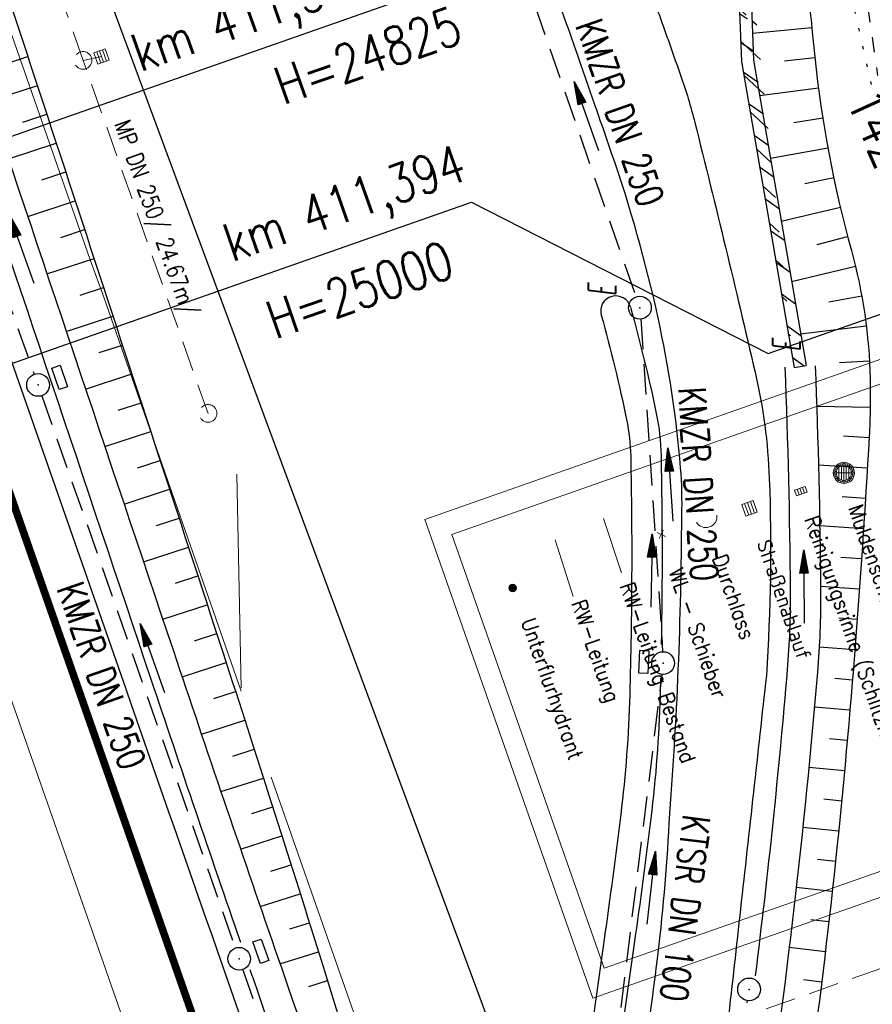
# Model space of a CAD drawing. Extents: x 446577 to 447216, y 443659 to 444842.
# Tile 12 of 177: x 447006 to 447062, y 443815 to 443880. Entities that reach past the tile are written whole.
import ezdxf
from ezdxf.enums import TextEntityAlignment as Align

# ---------------------------------------------------------------- set-up
doc = ezdxf.new("R2010")
doc.units = 0
doc.header["$LTSCALE"] = 2
doc.header["$MEASUREMENT"] = 0
for name, pattern in [('AUSGEZOGEN', [0]), ('GESTRICH-X2', [1.5, 1, -0.5]), ('LINE_LT_1', [1.5, 1, -0.5]), ('PHANTOMX2', [5, 2.5, -0.5, 0.5, -0.5, 0.5, -0.5]), ('PUNKTX2_STR', [0.6, 0.1, -0.5])]:
    doc.linetypes.add(name, pattern=pattern)
doc.layers.get('0').update_dxf_attribs({"linetype": 'AUSGEZOGEN'})
for name, color, linetype in [('200_ACHSEN', 7, 'CONTINUOUS'), ('205-GRENZL-BAB', 7, 'AUSGEZOGEN'), ('ANMERKUNG', 7, 'CONTINUOUS'), ('Beschriftung', 7, 'CONTINUOUS'), ('BOESCHG', 250, 'AUSGEZOGEN'), ('FBRTOP', 250, 'AUSGEZOGEN'), ('GLOBAL', 7, 'CONTINUOUS'), ('Hintergrund', 7, 'CONTINUOUS'), ('Hintergrundplan', 7, 'CONTINUOUS'), ('KANAL', 7, 'GESTRICH-X2'), ('Lichtwellenleiter COLT', 46, 'PHANTOMX2'), ('MULDE', 250, 'AUSGEZOGEN'), ('neu', 7, 'CONTINUOUS'), ('NUTZUNG', 8, 'PUNKTX2_STR'), ('NZ', 250, 'AUSGEZOGEN'), ('PFEIL', 7, 'CONTINUOUS'), ('PFEILTOP', 200, 'AUSGEZOGEN'), ('Rinne', 200, 'CONTINUOUS'), ('SCHLITZRINNE', 200, 'AUSGEZOGEN'), ('SCHSYMBOL', 200, 'AUSGEZOGEN'), ('STRASSE', 250, 'AUSGEZOGEN'), ('TEXTO', 4, 'CONTINUOUS'), ('WEG', 250, 'GESTRICH-X2')]:
    doc.layers.add(name, color=color, linetype=linetype)
doc.styles.add('4', font='txt_____.ttf', dxfattribs={"width": 0.9, "height": 1})
doc.styles.add('6', font='txt_____.ttf', dxfattribs={"width": 0.8, "height": 1})
doc.styles.add('ROMANS', font='romans.shx', dxfattribs={"width": 0.8})

# ---------------------------------------------------------------- blocks, each defined once
blk = doc.blocks.new('GST')
at = {"color": 0}
blk.add_circle((0, 0), 0.75, dxfattribs=at)
blk.add_point((0, 0), dxfattribs=at)
blk = doc.blocks.new('10')
blk.add_blockref('GST', (0, 0))
blk = doc.blocks.new('13')
blk.add_lwpolyline([(0.755, 1.218), (-0.748, 1.218), (-0.748, 1.801), (0.755, 1.801)], close=True)
at = {"rotation": 180}
blk.add_blockref('GST', (0, 0), dxfattribs=at)
blk = doc.blocks.new('PFEIL2')
at = {"color": 0}
for p, q in [((0.88, 0.002), (-2.401, -0.012)), ((0.881, -0.271), (0.879, 0.276)), ((0.879, 0.276), (2.429, 0.009)), ((0.911, 0.27), (0.879, 0.265)), ((0.965, 0.261), (0.879, 0.246)), ((1.019, 0.252), (0.879, 0.228)), ((1.073, 0.242), (0.879, 0.209)), ((1.127, 0.233), (0.879, 0.191)), ((1.181, 0.224), (0.879, 0.172)), ((1.235, 0.214), (0.879, 0.154)), ((1.289, 0.205), (0.879, 0.135)), ((1.343, 0.196), (0.879, 0.117)), ((1.397, 0.187), (0.879, 0.098)), ((1.451, 0.177), (0.879, 0.08)), ((1.505, 0.168), (0.879, 0.061)), ((1.559, 0.159), (0.88, 0.043)), ((1.613, 0.149), (0.88, 0.024)), ((1.668, 0.14), (0.88, 0.006)), ((1.722, 0.131), (0.88, -0.013)), ((1.776, 0.121), (0.88, -0.031)), ((1.83, 0.112), (0.88, -0.05)), ((1.884, 0.103), (0.88, -0.068)), ((1.938, 0.094), (0.88, -0.087)), ((1.992, 0.084), (0.88, -0.105)), ((2.046, 0.075), (0.88, -0.124)), ((2.1, 0.066), (0.88, -0.142)), ((2.154, 0.056), (0.88, -0.161)), ((2.208, 0.047), (0.88, -0.179)), ((2.262, 0.038), (0.881, -0.198)), ((2.316, 0.029), (0.881, -0.216)), ((2.37, 0.019), (0.881, -0.235)), ((2.424, 0.01), (0.881, -0.253)), ((2.429, 0.009), (0.881, -0.271))]:
    blk.add_line(p, q, dxfattribs=at)
blk = doc.blocks.new('Muldenschacht')
at = {"color": 18, "lineweight": 9, "true_color": 0x000000}
for p, q in [((-0.215015, 0.669384), (-0.184082, 0.574183)), ((0.001513, 0.703679), (0.001513, 0.603579)), ((0.218041, 0.669384), (0.187109, 0.574183)), ((-0.599087, 0.002979), (-0.699187, 0.002979)), ((-0.569691, 0.188574), (-0.664892, 0.219507)), ((-0.492399, 0.083917), (-0.591181, 0.100105)), ((-0.484382, 0.356002), (-0.565365, 0.41484)), ((-0.444073, 0.230912), (-0.53319, 0.276499)), ((0.502013, 0.002979), (-0.498987, 0.002979)), ((0.474843, 0.165641), (-0.471817, 0.165641)), ((-0.350626, 0.358645), (-0.421053, 0.429778)), ((-0.351511, 0.488874), (-0.410348, 0.569857)), ((0.38186, 0.328304), (-0.378834, 0.328304)), ((-0.228204, 0.447647), (-0.274147, 0.536581)), ((-0.096655, 0.595502), (-0.080293, 0.496748)), ((0.001562, 0.503479), (0.001464, -0.497521)), ((0.093794, 0.596447), (0.078414, 0.497536)), ((0.271415, 0.539517), (0.226431, 0.450094)), ((0.413374, 0.569857), (0.354537, 0.488874)), ((0.425748, 0.42812), (0.355042, 0.357263)), ((0.447803, 0.22953), (0.537061, 0.27484)), ((0.568391, 0.41484), (0.487409, 0.356002)), ((0.4959, 0.080963), (0.594778, 0.096559)), ((0.572718, 0.188574), (0.667918, 0.219507)), ((0.602083, 0.008988), (0.702178, 0.00999)), ((-0.569691, -0.182617), (-0.664892, -0.21355)), ((-0.493148, -0.073251), (-0.59208, -0.088497)), ((-0.484382, -0.350045), (-0.565365, -0.408882)), ((-0.445326, -0.222488), (-0.534694, -0.267581)), ((0.474843, -0.159684), (-0.471817, -0.159684)), ((-0.352742, -0.35058), (-0.423593, -0.421292)), ((-0.351511, -0.482917), (-0.410348, -0.5639)), ((0.38186, -0.322346), (-0.378834, -0.322346)), ((-0.228006, -0.441793), (-0.273909, -0.530747)), ((-0.184082, -0.568226), (-0.215015, -0.663427)), ((-0.079489, -0.490923), (-0.095689, -0.589704)), ((0.001513, -0.597621), (0.001513, -0.697721)), ((0.079714, -0.491374), (0.095355, -0.590245)), ((0.187109, -0.568226), (0.218041, -0.663427)), ((0.271696, -0.533418), (0.226665, -0.444019)), ((0.354537, -0.482917), (0.413374, -0.5639)), ((0.426841, -0.421069), (0.355953, -0.350395)), ((0.446654, -0.225822), (0.535682, -0.271583)), ((0.487409, -0.350045), (0.568391, -0.408882)), ((0.496174, -0.073247), (0.595107, -0.088493)), ((0.572718, -0.182617), (0.667918, -0.21355))]:
    blk.add_line(p, q, dxfattribs=at)
for radius in [0.7007, 0.6006, 0.5005]:
    blk.add_circle((0.001513, 0.002979), radius, dxfattribs=at)
blk = doc.blocks.new('SK-rechteck Mitt')
at = {"color": 18, "lineweight": 9, "true_color": 0x000000}
for p, q in [((-0.375, 0.2), (-0.375, -0.2)), ((-0.375, 0.2), (0.375, 0.2)), ((-0.1875, 0.2), (-0.1875, -0.2)), ((0, 0.2), (0, -0.2)), ((0.1875, 0.2), (0.1875, -0.2)), ((0.375, 0.2), (0.375, -0.2)), ((-0.375, -0.2), (0.375, -0.2))]:
    blk.add_line(p, q, dxfattribs=at)
blk = doc.blocks.new('SK-quadrat Rand')
at = {"color": 18, "lineweight": 9, "true_color": 0x000000}
for p, q in [((-0.4, 0.8), (-0.4, 0)), ((-0.4, 0.8), (0.4, 0.8)), ((-0.2, 0.8), (-0.2, 0)), ((0, 0.8), (0, 0)), ((0.2, 0.8), (0.2, 0)), ((0.4, 0.8), (0.4, 0)), ((-0.4, 0), (0.4, 0))]:
    blk.add_line(p, q, dxfattribs=at)
blk = doc.blocks.new('Ein-_Auslauf')
at = {"color": 18, "lineweight": 9, "true_color": 0x000000}
blk.add_lwpolyline([(-0.700676, -0.583948, -0.816874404), (0.724419, -0.589597)], format="xyb", dxfattribs=at)
blk = doc.blocks.new('Schieber (Kreuz)')
at = {"color": 18, "lineweight": 9, "true_color": 0x000000}
for q in [(-0.2178, 0.2178), (-0.2178, -0.2178), (0.2178, 0.2178), (0.2178, -0.2178)]:
    blk.add_line((0, 0), q, dxfattribs=at)
blk = doc.blocks.new('Unterflurhydrant')
h = blk.add_hatch(color=131)
edge = h.paths.add_edge_path(flags=0)
edge.add_arc((0, 0), 0.25, 0, 360)
at = {"color": 18, "lineweight": 9, "true_color": 0x000000}
blk.add_circle((0, 0), 0.25, dxfattribs=at)
blk.add_circle((0, 0), 0.25, dxfattribs=at)
blk = doc.blocks.new('SK-quadrat Mitte')
at = {"color": 18, "lineweight": 9, "true_color": 0x000000}
for p, q in [((-0.4, 0.4), (-0.4, -0.4)), ((-0.4, 0.4), (0.4, 0.4)), ((-0.2, 0.4), (-0.2, -0.4)), ((0, 0.4), (0, -0.4)), ((0.2, 0.4), (0.2, -0.4)), ((0.4, 0.4), (0.4, -0.4)), ((-0.4, -0.4), (0.4, -0.4))]:
    blk.add_line(p, q, dxfattribs=at)
blk = doc.blocks.new('Schacht')
at = {"color": 18, "lineweight": 9, "true_color": 0x000000}
blk.add_circle((0, 0), 0.779, dxfattribs=at)

msp = doc.modelspace()

# ---------------------------------------------------------------- hatches: boundary and pattern name
at = {"layer": 'PFEILTOP'}
h = msp.add_hatch(dxfattribs=at)
h.set_pattern_fill('_USER', color=256, scale=1.5, angle=45, style=0, pattern_type=0)
h.set_pattern_definition([(317.184, (447053.9302, 443881.9871), (1.01947, 1.10031), [])])
edge = h.paths.add_edge_path()
edge.add_line((447053.861, 443883.81), (447054.111, 443877.255))
edge.add_line((447053.061, 443883.78), (447053.313, 443877.171))
edge.add_line((447053.313, 443877.171), (447056.783, 443857.016))
h = msp.add_hatch(dxfattribs=at)
h.set_pattern_fill('_USER', color=256, scale=1.5, angle=45, style=0, pattern_type=0)
h.set_pattern_definition([(324.767, (447054.3525, 443875.85), (0.86535, 1.22522), [])])
edge = h.paths.add_edge_path()
edge.add_line((447054.111, 443877.255), (447057.571, 443857.152))
edge.add_line((447053.061, 443883.78), (447053.313, 443877.171))
edge.add_line((447053.313, 443877.171), (447056.783, 443857.016))
edge.add_line((447056.783, 443857.016), (447057.571, 443857.152))

# ---------------------------------------------------------------- linework, layer by layer
at = {"layer": '200_ACHSEN', "color": 8, "lineweight": 9, "true_color": 0x7f7f7f}
msp.add_lwpolyline([(446853.427, 444306.295, -0.004255), (446861.754, 444273.411, 0.024318), (446916.806, 444087.649), (446939.471, 444022.907), (447025.081, 443778.358)], format="xyb", dxfattribs=at)
msp.add_lwpolyline([(446853.427, 444306.295, -0.004255), (446861.754, 444273.411, 0.024318), (446916.806, 444087.649), (446939.471, 444022.907), (447025.081, 443778.358)], format="xyb", dxfattribs=at)
at = {"layer": '205-GRENZL-BAB', "flags": 128}
msp.add_lwpolyline([(446991.161, 443936.597), (447040, 443804.874)], dxfattribs=at)
at = {"layer": 'BOESCHG'}
for p, q in [((447054.042, 443879.049), (447057.95, 443879.419)), ((447004.704, 443876.976), (447006.296, 443877.5)), ((447056.152, 443877.214), (447058.15, 443877.429)), ((447003.747, 443874.557), (447006.921, 443875.599)), ((447054.511, 443874.928), (447058.389, 443875.444)), ((447005.963, 443873.18), (447007.545, 443873.699)), ((447056.772, 443873.163), (447058.677, 443873.464)), ((447005.017, 443870.765), (447008.169, 443871.799)), ((447055.222, 443870.797), (447059.013, 443871.493)), ((447007.222, 443869.384), (447008.792, 443869.899)), ((447057.488, 443869.131), (447059.399, 443869.531)), ((447006.287, 443866.973), (447009.415, 443867.998)), ((447055.934, 443866.661), (447059.833, 443867.578)), ((447008.48, 443865.587), (447010.038, 443866.098)), ((447058.303, 443865.111), (447060.315, 443865.637)), ((447007.557, 443863.181), (447010.661, 443864.197)), ((447056.619, 443862.685), (447060.823, 443863.703)), ((447009.738, 443861.79), (447011.283, 443862.296)), ((447059.077, 443861.353), (447061.238, 443861.747)), ((447008.828, 443859.388), (447011.905, 443860.396)), ((447057.213, 443859.235), (447061.54, 443859.77)), ((447010.996, 443857.994), (447012.528, 443858.495)), ((447061.75, 443857.427), (447059.768, 443857.33)), ((447010.1, 443855.596), (447013.15, 443856.594)), ((447012.253, 443854.197), (447013.772, 443854.693)), ((447058.275, 443854.465), (447061.802, 443854.407)), ((447011.371, 443851.804), (447014.393, 443852.792)), ((447060.031, 443852.505), (447061.727, 443852.409)), ((447013.511, 443850.4), (447015.015, 443850.892)), ((447058.39, 443850.605), (447061.611, 443850.412)), ((447012.643, 443848.012), (447015.636, 443848.991)), ((447059.963, 443848.512), (447061.488, 443848.416)), ((447014.769, 443846.603), (447016.258, 443847.089)), ((447058.476, 443846.609), (447061.36, 443846.42)), ((447013.916, 443844.22), (447016.879, 443845.188)), ((447059.866, 443844.518), (447061.226, 443844.424)), ((447016.026, 443842.806), (447017.5, 443843.287)), ((447058.526, 443842.612), (447061.087, 443842.429)), ((447015.189, 443840.428), (447018.121, 443841.386)), ((447059.729, 443840.525), (447060.941, 443840.435)), ((447017.283, 443839.009), (447018.742, 443839.485)), ((447058.441, 443838.622), (447060.79, 443838.44)), ((447016.461, 443836.638), (447019.362, 443837.584)), ((447059.465, 443836.541), (447060.632, 443836.447)), ((447018.54, 443835.214), (447019.981, 443835.682)), ((447058.126, 443834.653), (447060.466, 443834.453)), ((447017.737, 443832.854), (447020.598, 443833.779)), ((447059.119, 443832.566), (447060.292, 443832.461)), ((447019.794, 443831.419), (447021.212, 443831.876)), ((447057.759, 443830.689), (447060.11, 443830.469)), ((447019.019, 443829.073), (447021.824, 443829.972)), ((447058.741, 443828.594), (447059.92, 443828.478)), ((447021.048, 443827.625), (447022.433, 443828.067)), ((447057.36, 443826.729), (447059.721, 443826.488)), ((447020.309, 443825.293), (447023.04, 443826.161)), ((447022.301, 443823.829), (447023.645, 443824.255)), ((447058.331, 443824.624), (447059.514, 443824.499)), ((447056.929, 443822.772), (447059.3, 443822.511)), ((447021.605, 443821.515), (447024.247, 443822.348)), ((447023.552, 443820.033), (447024.847, 443820.44)), ((447057.889, 443820.659), (447059.077, 443820.523)), ((447022.909, 443817.739), (447025.445, 443818.531)), ((447056.466, 443818.818), (447058.846, 443818.536)), ((447024.802, 443816.236), (447026.041, 443816.622)), ((447057.415, 443816.697), (447058.606, 443816.551))]:
    msp.add_line(p, q, dxfattribs=at)
at = {"layer": 'BOESCHG', "flags": 128}
msp.add_lwpolyline([(446985.793, 443925.627, -0.012422), (446999.221, 443896.983, -0.023851), (447003.926, 443884.701, -0.00039), (447010.15, 443865.752, -0.000268), (447019.186, 443838.121, -0.00319), (447025.508, 443818.326, -0.001852), (447036.051, 443784.129)], format="xyb", dxfattribs=at)
at = {"layer": 'BOESCHG'}
msp.add_lwpolyline([(447057.58, 443883.402, 0.001135), (447057.977, 443879.12, 0.002966), (447058.143, 443877.483, 0.040248), (447060.561, 443864.717, -0.061358), (447061.795, 443856.265, -0.019821), (447061.73, 443852.472, -0.005211), (447060.761, 443838.08, -0.014895), (447057.641, 443809.153, 0.017804), (447055.172, 443784.936, 0.015344), (447054.925, 443777.947, 0.004096), (447055.018, 443751.754, 0.026542), (447055.452, 443745.073, 0.012024), (447057.541, 443730.451)], format="xyb", dxfattribs=at)
at = {"layer": 'FBRTOP', "color": 0, "const_width": 0.5}
for points in [[(446936.719, 443959.39, -0.000007), (446940.848, 443947.592, 0.000013), (446944.977, 443935.794, 0.000013), (446949.106, 443923.995, -0.000019), (446953.236, 443912.197, -0.000006), (446957.365, 443900.399, 0.000004), (446961.494, 443888.601, 0.000002), (446973.881, 443853.206, 0.000002), (446986.269, 443817.81, 0.000004), (446998.657, 443782.416, -0.000006), (447011.045, 443747.021, -0.000001), (447016.033, 443732.768, 0.000003)], [(446963.147, 443968.64, -0.000007), (446967.276, 443956.841, 0.000013), (446971.405, 443945.042, 0.000013), (446975.535, 443933.245, -0.000019), (446979.664, 443921.447, -0.000006), (446983.793, 443909.648, 0.000004), (446987.922, 443897.849, 0.000002), (447000.31, 443862.454, 0.000002), (447012.697, 443827.06, 0.000004), (447025.085, 443791.665, -0.000006), (447037.473, 443756.271, 0), (447039.084, 443751.668, 0.000003)], [(446954.889, 443992.234, 0.000003), (446959.018, 443980.437, -0.000018)], [(446928.459, 443982.988, 0.000003), (446932.589, 443971.189, -0.000018)], [(446952.953, 443961.485, 0.000026), (446968.558, 443916.655, 0.000443)], [(446975.672, 443896.342, -0.000082), (446985.547, 443868.172, -0.00001), (446990.142, 443855.056, -0.000011), (446994.25, 443843.328, -0.000533), (447001.752, 443821.837, 0.000455), (447010.521, 443796.702, 0.000701), (447018.513, 443773.963, -0.000624), (447027.494, 443748.425, -0.000234), (447028.928, 443744.324, 0.000022), (447043.482, 443702.654, 0.000434)]]:
    msp.add_lwpolyline(points, format="xyb", dxfattribs=at)
at = {"layer": 'FBRTOP', "color": 0}
msp.add_lwpolyline([(446906.283, 444163.064, 0.003557), (446913.219, 444136.335, 0.004717), (446918.783, 444116.265, 0.000024), (446923.206, 444100.879, 0.003676), (446923.236, 444100.778, 0.000171), (446925.25, 444094.15, 0.000048), (446932.443, 444070.518, 0.000065), (446938.908, 444049.294, 0.003486), (446939.03, 444048.902, 0.003745), (446939.222, 444048.317, 0.000068), (446950.069, 444016.112, 0.000011), (446956.461, 443997.144, 0.001698), (446956.504, 443997.019, 0.000349), (446956.714, 443996.41, 0.000013), (446962.54, 443979.58, 0.000005), (446967.365, 443965.643, 0.00002), (446968.622, 443962.013, 0.001124), (446976.568, 443939.234, -0.000442), (446996.834, 443881.391), (447012.742, 443835.838, 0.000388), (447024.088, 443803.43, 0.00025), (447041.743, 443753.205)], format="xyb", dxfattribs=at)
at = {"layer": 'GLOBAL', "color": 18, "lineweight": 18, "true_color": 0x000000}
for p, q in [((447074.827, 443861.895), (447032.445, 443847.004)), ((447073.922, 443859.958), (447034.225, 443846.011)), ((447032.445, 443847.004), (447043.527, 443815.463)), ((447034.225, 443846.011), (447044.265, 443817.435)), ((447083.962, 443831.382), (447044.265, 443817.435)), ((447085.909, 443830.354), (447043.527, 443815.463))]:
    msp.add_line(p, q, dxfattribs=at)
at = {"layer": 'GLOBAL', "color": 92, "lineweight": 18, "true_color": 0x00b400}
msp.add_line((447044.219, 443847.066), (447045.404, 443843.481), dxfattribs=at)
at = {"layer": 'GLOBAL', "color": 92, "lineweight": 9, "true_color": 0x00b400}
msp.add_line((447041.031, 443845.661), (447042.231, 443841.93), dxfattribs=at)
at = {"layer": 'Hintergrund', "color": 254, "lineweight": 18, "true_color": 0xcccccc}
msp.add_lwpolyline([(446853.427, 444306.295, -0.004255), (446861.754, 444273.411, 0.024318), (446916.806, 444087.649), (446939.471, 444022.907), (447025.081, 443778.358)], format="xyb", dxfattribs=at)
at = {"layer": 'Hintergrundplan', "color": 254, "lineweight": 18, "true_color": 0xcccccc}
for p, q in [((447020.056, 443849.994), (447020.351, 443835.918)), ((447022.338, 443830.034), (447038.752, 443783.147))]:
    msp.add_line(p, q, dxfattribs=at)
for points in [[(446853.427, 444306.295, -0.004255), (446861.754, 444273.411, 0.024318), (446916.806, 444087.649), (446939.471, 444022.907), (447025.081, 443778.358)], [(446876.311, 444276.479, 0.001546), (446880.265, 444258.949), (446884.86, 444241.143), (446889.217, 444225.002), (446895.1, 444204.114), (446898.904, 444190.984), (446903.955, 444173.956), (446911.512, 444149.366), (446918.905, 444126.702), (446927.504, 444101.342), (446933.051, 444085.399), (446943.019, 444056.752), (446943.292, 444055.895), (446952.252, 444030.254), (446959.869, 444008.516), (446969.269, 443981.708), (446977.696, 443957.527), (446987.364, 443929.859), (446992.826, 443914.269), (447001.849, 443888.473), (447004.918, 443879.844), (447010.397, 443864.117), (447011.292, 443861.654), (447020.355, 443835.697)]]:
    msp.add_lwpolyline(points, format="xyb", dxfattribs=at)
at = {"layer": 'KANAL', "color": 92, "lineweight": 9, "true_color": 0x00b400}
for p, q in [((447009.93, 443877.251, 453.879), (446996.896, 443914.627, 453.73)), ((447018.172, 443853.995, 453.999), (447009.93, 443877.251, 453.879))]:
    msp.add_line(p, q, dxfattribs=at)
at = {"layer": 'KANAL'}
for p, q in [((447038.719, 443883.688), (447046.375, 443861.656)), ((447046.688, 443860.219), (447048.125, 443838.281)), ((447007.219, 443855.156), (447019.969, 443818.781)), ((447044.656, 443808.906), (447048.094, 443836.781)), ((447020.469, 443817.344), (447032.969, 443781.344)), ((447050.313, 443788.375), (447053.719, 443815.313))]:
    msp.add_line(p, q, dxfattribs=at)
at = {"layer": 'KANAL', "color": 92, "lineweight": 18, "true_color": 0x00b400}
msp.add_line((447009.93, 443877.251, 453.879), (447011.152, 443877.5, 453.544), dxfattribs=at)
at = {"layer": 'KANAL', "flags": 128}
msp.add_lwpolyline([(446992.52, 443896.314), (447006.718, 443856.575)], dxfattribs=at)
at = {"layer": 'Lichtwellenleiter COLT', "flags": 128}
msp.add_lwpolyline([(447057.385, 443914.479), (447060.02, 443891.99), (447062.289, 443876.251)], dxfattribs=at)
at = {"layer": 'MULDE', "flags": 128}
for points in [[(446975.259, 443953.348, -0.002301), (446983.394, 443932.114, -0.005213), (446986.851, 443922.671, -0.00011), (447000.639, 443883.717, -0.002691), (447001.199, 443882.105, -0.001547), (447003.216, 443876.143, 0.000236), (447016.297, 443837.127, 0.002376), (447023, 443817.478, 0.001324), (447035.287, 443782.308, 0.001324)], [(447044.076, 443860.463, -0.01688), (447045.748, 443853.584, -0.046257), (447046.02, 443851.171, -0.011956), (447045.956, 443835.441, -0.02362), (447045.362, 443827.567, -0.004796), (447044.27, 443819.344, 0.002623), (447042.202, 443804.272, 0.006731), (447041.489, 443798.247, 0.003342), (447040.303, 443786.126, 0.003342)], [(447058.176, 443857.124, -0.008107), (447058.528, 443842.291, -0.022848), (447058.324, 443836.948, -0.015678), (447054.734, 443805.915, 0.023631), (447052.692, 443785.419, 0.012337), (447052.427, 443775.736, 0.005092), (447052.603, 443752.173, 0.034346), (447053.253, 443744.658, 0.016394), (447056.242, 443728.931, 0.016394)]]:
    msp.add_lwpolyline(points, format="xyb", dxfattribs=at)
at = {"layer": 'MULDE'}
for points in [[(446973.395, 443952.624, -0.002301), (446981.523, 443931.407, -0.005213), (446984.965, 443922.003, -0.00011), (446998.754, 443883.05, -0.002691), (446999.307, 443881.459, -0.001547), (447001.319, 443875.508, 0.000236), (447014.401, 443836.491, 0.002093), (447020.301, 443819.162, 0.001324)], [(447046.002, 443861.001, -0.01688), (447047.706, 443853.991, -0.046257), (447048.02, 443851.211, -0.009394), (447048.033, 443838.775, -0.02362)], [(447056.178, 443857.044, -0.008107), (447056.529, 443842.276, -0.022848), (447056.332, 443837.116, -0.010223), (447054.219, 443816.935, 0.023631)], [(447047.986, 443836.574, -0.000899), (447047.955, 443835.385, -0.02362), (447047.348, 443827.323, -0.004796), (447046.25, 443819.062, 0.001728), (447044.871, 443809.148, 0.006731)], [(447020.922, 443817.364, 0.000065), (447021.11, 443816.823, 0.001324), (447033.401, 443781.644, 0.001324)]]:
    msp.add_lwpolyline(points, format="xyb", dxfattribs=at)
msp.add_arc((447045.039, 443860.732), 1, 15.59781, 195.59781, dxfattribs=at)
at = {"layer": 'neu', "color": 12, "linetype": 'LINE_LT_1', "lineweight": 9, "true_color": 0xc40000}
msp.add_line((446854.104, 443743.832), (447187.582, 443861.602), dxfattribs=at)
at = {"layer": 'NUTZUNG', "flags": 128}
msp.add_lwpolyline([(447061.882, 443875.656), (447059.624, 443885.65), (447056.894, 443914.013)], dxfattribs=at)
at = {"layer": 'NZ'}
for p, q in [((446976.519, 443862.211), (447033.787, 443882.262)), ((446989.243, 443851.695), (447035.536, 443867.903)), ((447035.536, 443867.903), (447055.081, 443857.936)), ((447055.081, 443857.936), (447073.694, 443864.453))]:
    msp.add_line(p, q, dxfattribs=at)
at = {"layer": 'Rinne', "flags": 128}
for points in [[(447053.061, 443883.78), (447053.313, 443877.171), (447056.783, 443857.016)], [(447056.783, 443857.016), (447057.571, 443857.152)]]:
    msp.add_lwpolyline(points, dxfattribs=at)
at = {"layer": 'Rinne'}
for points in [[(447053.861, 443883.81), (447054.111, 443877.255)], [(447054.111, 443877.255), (447057.571, 443857.152)]]:
    msp.add_lwpolyline(points, dxfattribs=at)
at = {"layer": 'SCHLITZRINNE', "flags": 128}
msp.add_lwpolyline([(446918.666, 444051.482, 0.001942), (446927.717, 444023.784, 0.002834), (446934.101, 444004.864, 0.000005), (446941.432, 443983.537, 0.000867), (446941.474, 443983.415, 0.000084), (446947.849, 443965.085, 0.000199), (446950.544, 443957.352, 0.000027), (446955.553, 443942.997, 0.000044), (446958.667, 443934.078, 0.000101), (446962.051, 443924.393, 0.000084), (446966.153, 443912.669, 0.000975), (446970.092, 443901.486, -0.001001), (446974.031, 443890.303, -0.000613), (446978.162, 443878.453, 0.000574), (446982.293, 443866.603, 0.000043), (446985.962, 443856.119, 0.000041), (446989.821, 443845.1, 0.000098), (446990.721, 443842.532, -0.000006), (447006.522, 443797.477, -0.000336), (447009.233, 443789.73, -0.000126), (447016.458, 443769.022)], format="xyb", dxfattribs=at)
at = {"layer": 'SCHSYMBOL'}
msp.add_lwpolyline([(447047.212, 443838.358), (447047.143, 443836.856), (447046.56, 443836.883), (447046.629, 443838.384)], close=True, dxfattribs=at)
at = {"layer": 'STRASSE'}
for points in [[(446994.841, 443941.603, -0.000001), (446989.039, 443958.198, -0.000032)], [(447068.931, 443945.908, 0.000002), (447074.525, 443910.767, 0.000014), (447075.333, 443905.695, 0.000003), (447075.577, 443904.158, 0.000002), (447075.88, 443902.258, 0.000405)], [(447057.959, 443995.782, 0.000007), (447066.417, 443943.312, -0.000072)], [(447062.812, 443984.485, 0.000031), (447067.774, 443953.189, 0.000135)], [(447004.522, 443984.274, 0.013483), (447005.141, 443982.442, 0.018379), (447005.68, 443981.13, 0.004639), (447006.593, 443979.168, 0.048663), (447006.7, 443978.991, 0.04272), (447007.105, 443978.534, 0.00936), (447009.154, 443976.656, 0.010751), (447010.735, 443975.32, -0.0134), (447011.997, 443974.242, -0.03425), (447013.574, 443972.611, -0.021464), (447015.785, 443969.746, -0.019911), (447017.514, 443967.075, -0.044873), (447018.123, 443965.798, -0.004791), (447019.374, 443962.326, -0.000504), (447030.905, 443929.214, -0.000095), (447044.341, 443890.484, 0.000368), (447047.811, 443880.499, 0.001539), (447048.2, 443879.394, -0.000545), (447049.304, 443876.275, -0.023323), (447050.243, 443873.158, -0.004484), (447054.215, 443856.708, -0.047748), (447055.15, 443849.699, -0.025986), (447054.957, 443836.728)], [(447076.053, 443901.179, 0.000038), (447077.929, 443889.524, 0.000629)], [(447045.609, 443803.405, 0.011594), (447047.758, 443817.882, 0.018538), (447048.554, 443827.003, 0.018351), (447049.385, 443847.234, 0.028572), (447049.306, 443850.405, 0.033395), (447047.823, 443860.294, 0.029605), (447044.762, 443871.147, 0.000058), (447044.039, 443873.228, 0.000111), (447043.661, 443874.317, 0.00065), (447041.176, 443881.432, 0.001872)], [(447054.957, 443836.728, -0.000127), (447053.255, 443821.355, -0.000264), (447052.428, 443813.935, -0.00046), (447049.385, 443787, 0.009424), (447049.26, 443785.683, 0.007359), (447049.21, 443784.864, 0.000714), (447048.831, 443776.411, 0.000002), (447048.799, 443775.687, 0.00068), (447048.799, 443775.685, 0.000017), (447048.796, 443775.617, 0.000006), (447048.789, 443775.439, 0.000047), (447048.788, 443775.416, 0.000003), (447048.773, 443775.042, 0.003133), (447048.726, 443773.666, 0.001293), (447048.642, 443770.33, 0.00373), (447048.592, 443767.047, 0.002772), (447048.582, 443762.629, 0.002765), (447048.607, 443759.813, 0.0033), (447048.656, 443757.454, 0.004156), (447048.747, 443754.923, 0.004426), (447048.873, 443752.549, 0.002924)]]:
    msp.add_lwpolyline(points, format="xyb", dxfattribs=at)
at = {"layer": 'WEG'}
msp.add_lwpolyline([(447008.284, 443697.665, 0.008304), (447006.381, 443701.537, 0.034412), (447002.925, 443707.273, 0.024481), (446996.978, 443714.936, 0.010018), (446981.195, 443732.608, 0.000195), (446953.17, 443762.726, 0.000666), (446944.962, 443771.517, 0.000046), (446941.056, 443775.688, 0.000009), (446922.08, 443795.949, 0.001109), (446881.764, 443838.802, 0.00487), (446872.464, 443848.453, 0.033993), (446870.176, 443850.485, 0.027932), (446867.108, 443852.595, 0.056779), (446865.132, 443853.509, 0.044375), (446862.423, 443854.146, 0.066457), (446859.151, 443854.177, 0.07715), (446856.435, 443853.405, 0.026945), (446855.343, 443852.829, 0.005039), (446849.713, 443849.386, 0.024312), (446844.157, 443845.523, 0.01939), (446837.642, 443840.09)], format="xyb", dxfattribs=at)

# ---------------------------------------------------------------- block references
at = {"layer": 'GLOBAL'}
for name, p, rotation in [('Muldenschacht', (447060.061, 443850.077), 270), ('SK-rechteck Mitt', (447057.223, 443848.868), 199.3589950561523), ('SK-quadrat Rand', (447053.716, 443848.114), 199.3589950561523), ('Ein-_Auslauf', (447051.232, 443846.509), 199.3589950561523), ('Schieber (Kreuz)', (447048.033, 443846.023), 199.3589950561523), ('Unterflurhydrant', (447038.234, 443842.486), 270)]:
    msp.add_blockref(name, p, dxfattribs=dict(at, rotation=rotation))
at = {"layer": 'KANAL', "rotation": 199.2688247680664}
msp.add_blockref('SK-quadrat Mitte', (447011.152, 443877.5), dxfattribs=at)
at = {"layer": 'KANAL', "xscale": 0.75, "yscale": 0.75}
for p in [(447009.93, 443877.251), (447018.172, 443853.995)]:
    msp.add_blockref('Schacht', p, dxfattribs=at)
at = {"layer": 'PFEIL'}
for p, rotation in [((447043.1, 443873.573), 109.2155000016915), ((447048.628, 443849.296), 93.77929999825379), ((447014.502, 443837.87), 109.3136999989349), ((447047.359, 443822.736), 82.98120000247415)]:
    msp.add_blockref('PFEIL2', p, dxfattribs=dict(at, rotation=rotation))
at = {"layer": 'PFEILTOP'}
for p, rotation in [((447005.878, 443864.827), 109.2934451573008), ((447047.387, 443843.637), 88.920166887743), ((447057.438, 443842.576), 90)]:
    msp.add_blockref('PFEIL2', p, dxfattribs=dict(at, rotation=rotation))
at = {"layer": 'SCHSYMBOL'}
for name, p, rotation in [('10', (447046.627, 443860.958), 289.2892), ('13', (447006.97, 443855.869), 289.2892), ('GST', (447048.157, 443837.543), 267.3633977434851), ('13', (447020.22, 443818.062), 289.2892), ('10', (447053.82, 443816.044), 289.2892)]:
    msp.add_blockref(name, p, dxfattribs=dict(at, rotation=rotation))

# ---------------------------------------------------------------- texts
at = {"layer": 'ANMERKUNG', "style": 'ROMANS', "oblique": 7, "width": 0.5}
for p in [(447045.039, 443861.732), (447057.177, 443858.084)]:
    msp.add_text('E', height=1.8, rotation=90, dxfattribs=at).set_placement(p)
at = {"layer": 'Beschriftung', "color": 92, "true_color": 0x00b400, "insert": (447013.019, 443873.452), "char_height": 1.1, "attachment_point": 1, "rotation": 289.51452, "line_spacing_factor": 0.959981, "style": '6'}
msp.add_mtext('MP DN 250/ 24.67m/', dxfattribs=at)
at = {"layer": 'GLOBAL', "color": 18, "true_color": 0x000000, "char_height": 1, "attachment_point": 1, "rotation": 289.2357, "line_spacing_factor": 0.959981, "style": '4'}
for s, insert in [('Muldenschacht', (447061.276, 443848.11)), ('Reinigungsrinne (Schlitzrinne)', (447058.393, 443847.361)), ('Straßenablauf', (447055.241, 443845.784)), ('Durchlass', (447052.323, 443844.828)), ('WL - Schieber', (447049.446, 443843.914)), ('RW-Leitung Bestand', (447046.224, 443842.975)), ('RW-Leitung', (447043.039, 443841.839)), ('Unterflurhydrant', (447039.727, 443840.636))]:
    msp.add_mtext(s, dxfattribs=dict(at, insert=insert))
at = {"layer": 'NZ', "style": 'ROMANS', "width": 0.8}
for s, rotation, p in [('km 411,379.87', 19.29627, (447013.703, 443876.465)), ('H=24825', 19.29627, (447023.124, 443874.293)), ('1426m', 294.29627, (447060.171, 443874.604)), ('km 411,394', 19.29627, (447019.753, 443863.955)), ('H=25000', 19.29627, (447022.591, 443858.859))]:
    msp.add_text(s, height=2.5, rotation=rotation, dxfattribs=at).set_placement(p)
at = {"layer": 'TEXTO', "style": 'ROMANS', "width": 0.75}
for s, rotation, p in [('KMZR DN 250', 289.2155, (447044.462, 443873.512)), ('KMZR DN 250', 273.7793, (447049.57, 443849.281)), ('KMZR DN 250', 289.3137, (447010.295, 443836.412)), ('KTSR DN 100', 262.775, (447048.716, 443821.502))]:
    msp.add_text(s, height=1.8, rotation=rotation, dxfattribs=at).set_placement(p, align=Align.CENTER)

doc.saveas('drawing.dxf')
